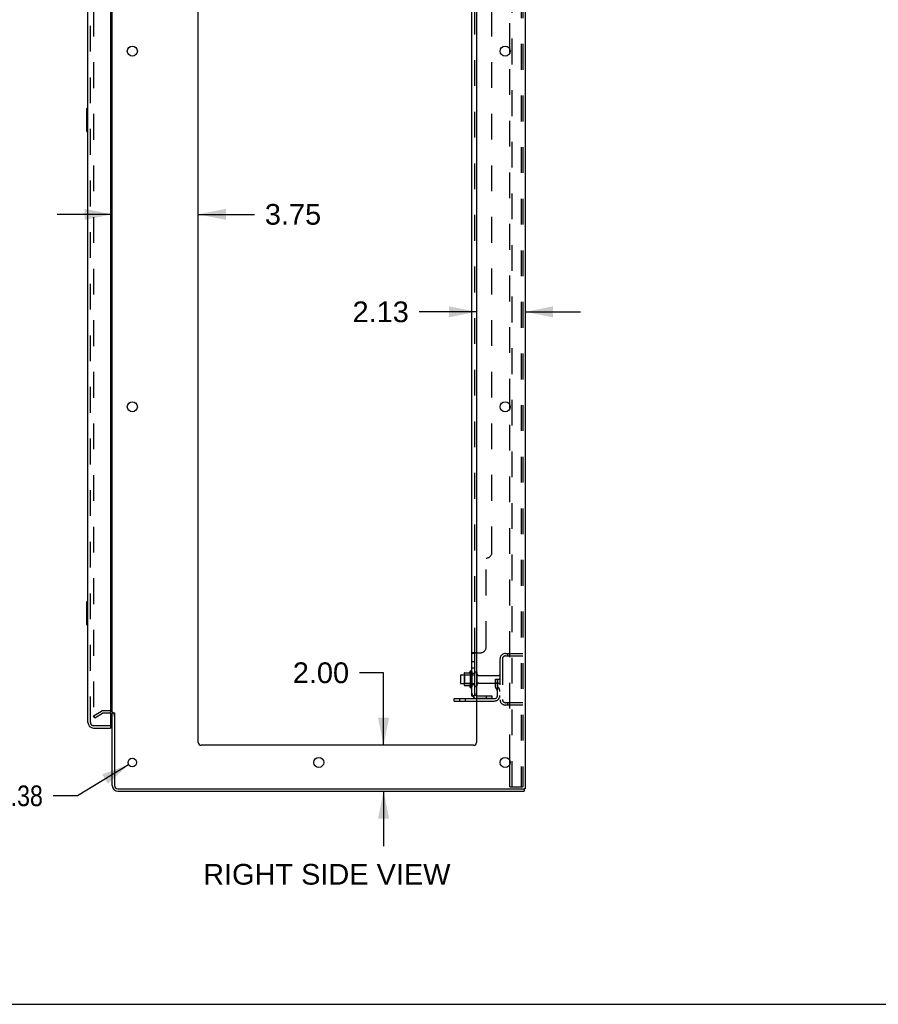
# Model space of a CAD drawing. Header units: inches. Extents: x 0 to 204, y 0 to 132.
# Tile 57 of 112: x 110 to 148, y 0 to 43. Entities that reach past the tile are written whole.
import ezdxf

# ---------------------------------------------------------------- set-up
doc = ezdxf.new("R2010")
doc.units = ezdxf.units.IN
doc.header["$LTSCALE"] = 11.243375
doc.header["$MEASUREMENT"] = 0
doc.linetypes.add('HIDDEN', pattern=[0.2, 0.1, -0.1])
doc.layers.get('0').update_dxf_attribs({"linetype": 'CONTINUOUS'})
for name, color, linetype in [('DEFAULT_2', 8, 'HIDDEN'), ('DIMENSIONS', 7, 'CONTINUOUS'), ('DOOR_ASSEMBLY', 7, 'CONTINUOUS'), ('SUBPANEL', 7, 'CONTINUOUS')]:
    doc.layers.add(name, color=color, linetype=linetype)
doc.styles.get("Standard").update_dxf_attribs({"font": 'arial.ttf'})
doc.styles.add('TEXTSTYLE_1', font='gdt', dxfattribs={"width": 0.8})
doc.dimstyles.new('DIMSTYLE_1', dxfattribs={"dimtxt": 0.901875, "dimasz": 1.2025, "dimexe": 0.09, "dimexo": 0.07, "dimgap": 0.0375, "dimtad": 0, "dimtih": 1, "dimtoh": 1, "dimzin": 4, "dimdsep": 46, "dimtxsty": 'Standard', "dimblk": '_FILLED', "dimblk1": '_FILLED', "dimblk2": '_FILLED', "dimcen": 0.09, "dimadec": 3, "dimazin": 1, "dimtfac": 1, "dimtdec": 3, "dimtofl": 0, "dimtmove": 0, "dimatfit": 3, "dimldrblk": '_FILLED', "dimfxl": 0, "dimtolj": 1, "dimtzin": 4, "dimarcsym": 0})
doc.dimstyles.new('DIMSTYLE_2', dxfattribs={"dimtxt": 0.901875, "dimasz": 1.2025, "dimexe": 0.09, "dimexo": 0.07, "dimgap": 0.09, "dimtad": 0, "dimtih": 1, "dimtoh": 1, "dimzin": 4, "dimdsep": 46, "dimtxsty": 'Standard', "dimblk": '_FILLED', "dimblk1": '_FILLED', "dimblk2": '_FILLED', "dimcen": 0.09, "dimadec": 3, "dimazin": 1, "dimtfac": 1, "dimtdec": 3, "dimtofl": 0, "dimtmove": 0, "dimatfit": 1, "dimldrblk": '_FILLED', "dimfxl": 0, "dimtolj": 1, "dimtzin": 4, "dimarcsym": 0})

# ---------------------------------------------------------------- blocks, each defined once
blk = doc.blocks.new('_FILLED')
at = {"color": 0, "linetype": 'ByBlock'}
blk.add_solid([(0, 0), (-1, 0.2), (-1, -0.2)], dxfattribs=at)
blk = doc.blocks.new('*D20')
at = {"layer": 'DIMENSIONS', "color": 2, "linetype": 'Continuous'}
for p, q in [((114.427, 34.426), (112.022, 34.426)), ((118.177, 34.426), (120.628, 34.426))]:
    blk.add_line(p, q, dxfattribs=at)
at = {"layer": 'DIMENSIONS', "color": 2, "linetype": 'Continuous', "xscale": 1.2025, "yscale": 1.2025, "zscale": 1.2025}
blk.add_blockref('_FILLED', (114.427, 34.426), dxfattribs=at)
at = {"layer": 'DIMENSIONS', "color": 2, "linetype": 'Continuous', "xscale": 1.2025, "yscale": 1.2025, "zscale": 1.2025, "rotation": 180}
blk.add_blockref('_FILLED', (118.177, 34.426), dxfattribs=at)
at = {"layer": 'DIMENSIONS', "color": 2, "linetype": 'Continuous', "insert": (121.079, 34.877), "char_height": 0.9019, "width": 2.45082, "attachment_point": 1, "line_spacing_factor": 0.9}
blk.add_mtext('3.75', dxfattribs=at)
blk = doc.blocks.new('*D21')
at = {"layer": 'DIMENSIONS', "color": 2, "linetype": 'Continuous'}
for p, q in [((130.302, 30.178), (127.803, 30.178)), ((132.427, 30.178), (134.832, 30.178))]:
    blk.add_line(p, q, dxfattribs=at)
at = {"layer": 'DIMENSIONS', "color": 2, "linetype": 'Continuous', "xscale": 1.2025, "yscale": 1.2025, "zscale": 1.2025}
blk.add_blockref('_FILLED', (130.302, 30.178), dxfattribs=at)
at = {"layer": 'DIMENSIONS', "color": 2, "linetype": 'Continuous', "xscale": 1.2025, "yscale": 1.2025, "zscale": 1.2025, "rotation": 180}
blk.add_blockref('_FILLED', (132.427, 30.178), dxfattribs=at)
at = {"layer": 'DIMENSIONS', "color": 2, "linetype": 'Continuous', "insert": (127.352, 30.629), "char_height": 0.9019, "width": 2.45082, "attachment_point": 3, "line_spacing_factor": 0.9}
blk.add_mtext('2.13', dxfattribs=at)
blk = doc.blocks.new('*D22')
at = {"layer": 'DIMENSIONS', "color": 2, "linetype": 'Continuous'}
for p, q in [((126.251, 14.45), (125.199, 14.45)), ((126.251, 11.29), (126.251, 14.45)), ((126.251, 9.29), (126.251, 6.885))]:
    blk.add_line(p, q, dxfattribs=at)
at = {"layer": 'DIMENSIONS', "color": 2, "linetype": 'Continuous', "xscale": 1.2025, "yscale": 1.2025, "zscale": 1.2025}
for p, rotation in [((126.251, 11.29), 270), ((126.251, 9.29), 90)]:
    blk.add_blockref('_FILLED', p, dxfattribs=dict(at, rotation=rotation))
at = {"layer": 'DIMENSIONS', "color": 2, "linetype": 'Continuous', "insert": (124.748, 14.901), "char_height": 0.9019, "width": 2.45082, "attachment_point": 3, "line_spacing_factor": 0.9}
blk.add_mtext('2.00', dxfattribs=at)
blk = doc.blocks.new('*D24')
at = {"layer": 'DIMENSIONS', "color": 2, "linetype": 'Continuous'}
for p, q in [((115.142, 10.442), (112.906, 9.086)), ((112.906, 9.086), (111.854, 9.086))]:
    blk.add_line(p, q, dxfattribs=at)
at = {"layer": 'DIMENSIONS', "color": 2, "linetype": 'Continuous', "xscale": 1.2025, "yscale": 1.2025, "zscale": 1.2025, "rotation": 31.2392584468}
blk.add_blockref('_FILLED', (115.142, 10.442), dxfattribs=at)
at = {"layer": 'DIMENSIONS', "color": 2, "linetype": 'Continuous', "insert": (111.403, 9.537), "char_height": 0.90187, "width": 2.95261, "attachment_point": 3, "line_spacing_factor": 0.9, "style": 'TEXTSTYLE_1'}
blk.add_mtext('{\\fgdt;n}\\fArial;.38', dxfattribs=at)

msp = doc.modelspace()

# ---------------------------------------------------------------- linework, layer by layer
at = {"color": 3, "linetype": 'Continuous'}
for p, q in [((132.427, 89.186), (132.427, 9.394)), ((114.427, 12.738), (114.427, 85.842)), ((118.177, 11.415), (118.177, 85.79)), ((130.302, 85.79), (130.302, 11.415)), ((131.748, 41.442), (131.748, 41.637)), ((131.748, 25.942), (131.748, 26.137)), ((129.323, 13.321), (130.302, 13.321)), ((114.427, 9.536), (114.427, 12.686)), ((114.531, 12.697), (114.531, 9.536)), ((130.177, 11.29), (118.302, 11.29)), ((131.748, 10.442), (131.748, 10.637)), ((114.674, 9.394), (132.337, 9.394)), ((114.674, 9.29), (132.375, 9.29)), ((132.427, 9.394), (132.371, 9.394))]:
    msp.add_line(p, q, dxfattribs=at)
at = {"color": 7, "linetype": 'Continuous'}
for p, q in [((129.598, 14.322), (129.598, 14.007)), ((129.628, 14.352), (129.762, 14.352)), ((129.762, 14.42), (129.762, 13.909)), ((129.773, 14.442), (130.001, 14.442)), ((130.028, 14.52), (130.028, 13.809)), ((129.628, 13.977), (129.762, 13.977)), ((129.773, 13.887), (130.001, 13.887)), ((129.323, 13.217), (129.323, 13.321)), ((129.323, 13.217), (130.302, 13.217)), ((114.531, 12.686), (114.427, 12.686)), ((132.337, 9.394), (132.371, 9.394)), ((132.375, 9.394), (132.375, 9.29)), ((0, 0), (204.425, 0))]:
    msp.add_line(p, q, dxfattribs=at)
at = {"color": 3, "linetype": 'Continuous'}
for centre, radius in [((115.302, 41.54), 0.219), ((131.552, 41.54), 0.219), ((115.302, 26.04), 0.219), ((131.552, 26.04), 0.219), ((115.302, 10.54), 0.188), ((123.427, 10.54), 0.219), ((131.552, 10.54), 0.219)]:
    msp.add_circle(centre, radius, dxfattribs=at)
at = {"color": 7, "linetype": 'Continuous'}
for centre, radius, start, end in [((129.628, 14.322), 0.03, 90, 180), ((129.904, 14.42), 0.141, 174.7919, 180), ((129.773, 14.432), 0.01, 90, 174.8062), ((129.982, 14.452), 0.01, 270, 336.0321), ((130.629, 14.165), 0.698, 149.3369, 156.0321), ((130.06, 14.499), 0.0384, 0, 145.5503), ((130.278, 14.422), 0.055, 64.0906, 180), ((129.628, 14.007), 0.03, 180, 270), ((129.904, 13.909), 0.141, 180, 185.2081), ((129.773, 13.897), 0.01, 185.1938, 270), ((129.982, 13.877), 0.01, 23.9679, 90), ((130.629, 14.165), 0.698, 203.9679, 210.6631), ((130.06, 13.83), 0.0384, 214.4497, 360), ((130.278, 13.907), 0.055, 180, 295.9094)]:
    msp.add_arc(centre, radius, start, end, dxfattribs=at)
at = {"color": 3, "linetype": 'Continuous'}
for centre, radius, start, end in [((114.285, 12.543), 0.142, 0, 63.5297), ((118.302, 11.415), 0.125, 180, 270), ((130.177, 11.415), 0.125, 270, 360), ((114.674, 9.536), 0.246, 180, 270), ((114.674, 9.536), 0.142, 180, 270)]:
    msp.add_arc(centre, radius, start, end, dxfattribs=at)
at = {"layer": 'DEFAULT_2', "color": 8, "linetype": 'HIDDEN'}
for p, q in [((131.852, 9.477), (131.852, 89.102)), ((132.25, 89.072), (132.25, 9.507)), ((132.323, 89.072), (132.323, 9.507)), ((113.615, 86.024), (113.615, 12.555)), ((131.748, 41.637), (131.748, 56.942)), ((131.748, 26.137), (131.748, 41.442)), ((131.748, 10.637), (131.748, 25.942)), ((131.323, 15.043), (131.323, 13.286)), ((131.427, 15.043), (131.427, 13.286)), ((131.57, 15.29), (132.323, 15.29)), ((131.57, 15.186), (132.323, 15.186)), ((131.651, 15.29), (131.651, 15.186)), ((129.782, 14.348), (129.762, 14.368)), ((129.762, 14.352), (130.223, 14.352)), ((130.078, 14.348), (129.782, 14.348)), ((129.782, 14.348), (129.782, 13.981)), ((130.078, 14.348), (130.098, 14.368)), ((130.078, 14.348), (130.078, 13.981)), ((130.098, 14.499), (130.098, 13.83)), ((130.223, 13.907), (130.223, 14.422)), ((130.333, 13.907), (130.333, 14.422)), ((130.396, 14.33), (131.293, 14.33)), ((131.129, 14.165), (131.219, 14.165)), ((131.129, 13.824), (131.129, 14.165)), ((131.219, 14.165), (131.323, 14.165)), ((131.219, 13.463), (131.219, 14.165)), ((131.233, 13.824), (131.233, 14.165)), ((131.323, 14.165), (131.284, 14.165)), ((129.782, 13.981), (129.762, 13.961)), ((129.762, 13.977), (130.223, 13.977)), ((130.078, 13.981), (129.782, 13.981)), ((130.078, 13.981), (130.098, 13.961)), ((130.396, 14), (131.293, 14)), ((131.233, 13.99), (131.129, 13.99)), ((131.151, 13.757), (131.2, 13.69)), ((131.235, 13.818), (131.284, 13.75)), ((129.57, 13.217), (129.57, 13.321)), ((129.826, 13.217), (129.826, 13.321)), ((130.302, 13.321), (131.077, 13.321)), ((130.302, 13.217), (131.077, 13.217)), ((132.323, 13.144), (131.57, 13.144)), ((132.323, 13.04), (131.57, 13.04)), ((131.651, 13.144), (131.651, 13.04)), ((113.615, 12.575), (113.955, 12.771)), ((113.667, 12.485), (113.615, 12.575)), ((113.667, 12.485), (114.007, 12.681)), ((114.285, 12.79), (114.023, 12.79)), ((114.285, 12.686), (114.023, 12.686)), ((131.748, 9.477), (131.748, 10.442)), ((131.748, 9.477), (132.229, 9.477)), ((132.229, 9.477), (132.302, 9.477))]:
    msp.add_line(p, q, dxfattribs=at)
for points in [[(113.615, 12.555), (113.615, 12.553), (113.615, 12.551), (113.616, 12.548)], [(113.632, 12.535), (113.631, 12.535), (113.629, 12.536), (113.627, 12.536), (113.625, 12.537), (113.623, 12.538), (113.622, 12.539), (113.62, 12.541), (113.619, 12.543), (113.618, 12.544), (113.617, 12.546), (113.616, 12.548)], [(113.64, 12.537), (113.638, 12.536), (113.636, 12.536), (113.634, 12.535), (113.633, 12.535), (113.632, 12.535)], [(132.25, 9.507), (132.249, 9.499), (132.247, 9.492), (132.244, 9.486), (132.239, 9.481), (132.234, 9.478), (132.229, 9.477)], [(132.323, 9.507), (132.323, 9.499), (132.321, 9.492), (132.317, 9.486), (132.313, 9.481), (132.308, 9.478), (132.302, 9.477)]]:
    msp.add_lwpolyline(points, dxfattribs=at)
for centre, radius, start, end in [((131.57, 15.043), 0.246, 90, 180), ((131.57, 15.043), 0.142, 90, 180), ((130.278, 14.422), 0.055, 360, 64.0906), ((130.396, 14.392), 0.0625, 180, 270), ((131.293, 14.3), 0.03, 360, 90), ((130.278, 13.907), 0.055, 295.9094, 0), ((130.396, 13.937), 0.0625, 90, 180), ((131.243, 13.824), 0.114, 180, 215.7539), ((131.243, 13.824), 0.01, 180, 215.7539), ((131.115, 13.629), 0.208, 0, 35.7539), ((131.293, 14.03), 0.03, 270, 0), ((131.077, 13.463), 0.246, 270, 360), ((131.077, 13.463), 0.142, 270, 360), ((131.115, 13.629), 0.104, 0, 35.7539), ((131.57, 13.286), 0.246, 180, 270), ((131.57, 13.286), 0.142, 180, 270), ((114.023, 12.653), 0.137, 90, 120), ((114.023, 12.653), 0.033, 90, 120), ((114.285, 12.543), 0.246, 0, 90), ((114.285, 12.543), 0.142, 63.5297, 90)]:
    msp.add_arc(centre, radius, start, end, dxfattribs=at)
at = {"layer": 'DOOR_ASSEMBLY', "color": 3, "linetype": 'Continuous'}
for p, q in [((113.369, 12.286), (113.369, 86.293)), ((114.348, 86.416), (114.348, 12.164)), ((113.616, 12.04), (114.348, 12.04))]:
    msp.add_line(p, q, dxfattribs=at)
at = {"layer": 'DOOR_ASSEMBLY', "color": 8, "linetype": 'HIDDEN'}
for p, q in [((113.473, 12.286), (113.473, 86.293)), ((113.616, 12.144), (114.328, 12.144))]:
    msp.add_line(p, q, dxfattribs=at)
at = {"layer": 'DOOR_ASSEMBLY', "color": 7, "linetype": 'Continuous'}
for p, q in [((113.309, 39.025), (113.309, 38.055)), ((113.369, 39.04), (113.324, 39.04)), ((113.356, 38.94), (113.356, 38.14)), ((113.324, 38.04), (113.369, 38.04)), ((113.309, 17.525), (113.309, 16.555)), ((113.369, 17.54), (113.324, 17.54)), ((113.356, 17.44), (113.356, 16.64)), ((113.324, 16.54), (113.369, 16.54)), ((114.328, 12.144), (114.348, 12.144)), ((114.348, 12.144), (114.348, 12.04))]:
    msp.add_line(p, q, dxfattribs=at)
for points in [[(113.354, 38.976), (113.355, 38.97), (113.355, 38.964), (113.356, 38.958), (113.356, 38.952), (113.356, 38.946), (113.356, 38.94)], [(113.356, 38.14), (113.356, 38.133), (113.356, 38.127), (113.356, 38.121), (113.355, 38.115), (113.355, 38.109), (113.354, 38.103)], [(113.354, 17.476), (113.355, 17.47), (113.355, 17.464), (113.356, 17.458), (113.356, 17.452), (113.356, 17.446), (113.356, 17.44)], [(113.356, 16.64), (113.356, 16.633), (113.356, 16.627), (113.356, 16.621), (113.355, 16.615), (113.355, 16.609), (113.354, 16.603)]]:
    msp.add_lwpolyline(points, dxfattribs=at)
for centre, start, end in [((113.324, 39.025), 90, 180), ((113.354, 39.025), 0, 90), ((113.324, 38.055), 180, 270), ((113.354, 38.055), 270, 360), ((113.324, 17.525), 90, 180), ((113.354, 17.525), 0, 90), ((113.324, 16.555), 180, 270), ((113.354, 16.555), 270, 360)]:
    msp.add_arc(centre, 0.015, start, end, dxfattribs=at)
at = {"layer": 'DOOR_ASSEMBLY', "color": 3, "linetype": 'Continuous'}
for centre, radius, start, end in [((113.616, 12.286), 0.246, 180, 270), ((114.328, 12.164), 0.02, 270, 360)]:
    msp.add_arc(centre, radius, start, end, dxfattribs=at)
at = {"layer": 'DOOR_ASSEMBLY', "color": 8, "linetype": 'HIDDEN'}
msp.add_arc((113.616, 12.286), 0.142, 180, 270, dxfattribs=at)
at = {"layer": 'SUBPANEL', "color": 3, "linetype": 'Continuous'}
for p, q in [((130.098, 13.446), (130.098, 85.133)), ((130.302, 15.321), (130.152, 15.321))]:
    msp.add_line(p, q, dxfattribs=at)
at = {"layer": 'SUBPANEL', "color": 8, "linetype": 'HIDDEN'}
for p, q in [((130.223, 15.285), (130.223, 83.294)), ((130.973, 19.696), (130.973, 78.883)), ((130.723, 15.571), (130.723, 19.446)), ((130.224, 15.287), (130.223, 15.285)), ((130.225, 15.29), (130.224, 15.288)), ((130.302, 15.321), (130.473, 15.321)), ((130.223, 14.924), (130.098, 14.924)), ((130.223, 14.643), (130.098, 14.643)), ((130.223, 14.415), (130.098, 14.415)), ((130.223, 13.915), (130.098, 13.915)), ((130.199, 13.446), (130.249, 13.487)), ((130.335, 13.446), (130.973, 13.446)), ((130.973, 13.321), (130.335, 13.321)), ((130.723, 13.446), (130.723, 13.321)), ((130.973, 13.446), (130.973, 13.321))]:
    msp.add_line(p, q, dxfattribs=at)
at = {"layer": 'SUBPANEL', "color": 7, "linetype": 'Continuous'}
for p, q in [((130.223, 15.285), (130.098, 15.285)), ((130.223, 13.446), (130.223, 15.285)), ((130.223, 13.446), (130.098, 13.446)), ((130.152, 13.407), (130.199, 13.446))]:
    msp.add_line(p, q, dxfattribs=at)
at = {"layer": 'SUBPANEL', "color": 3, "linetype": 'Continuous'}
for points in [[(130.125, 15.307), (130.121, 15.305), (130.118, 15.304), (130.115, 15.302), (130.112, 15.301), (130.109, 15.299), (130.106, 15.297), (130.104, 15.295), (130.102, 15.294), (130.101, 15.292), (130.1, 15.29), (130.099, 15.288), (130.099, 15.287), (130.098, 15.285)], [(130.152, 15.321), (130.15, 15.319), (130.148, 15.318), (130.145, 15.316), (130.142, 15.315), (130.139, 15.313), (130.135, 15.311), (130.132, 15.31), (130.125, 15.307)], [(130.128, 13.423), (130.121, 13.426), (130.118, 13.427), (130.115, 13.429), (130.112, 13.43), (130.109, 13.432), (130.106, 13.434), (130.104, 13.435), (130.102, 13.437), (130.101, 13.439), (130.1, 13.441), (130.099, 13.443), (130.099, 13.444), (130.098, 13.446)], [(130.152, 13.407), (130.15, 13.409), (130.148, 13.412), (130.145, 13.414), (130.142, 13.416), (130.139, 13.417), (130.135, 13.419), (130.132, 13.421), (130.128, 13.423)]]:
    msp.add_lwpolyline(points, dxfattribs=at)
at = {"layer": 'SUBPANEL', "color": 8, "linetype": 'HIDDEN'}
for points in [[(130.099, 15.288), (130.099, 15.287), (130.098, 15.285)], [(130.112, 15.301), (130.109, 15.299), (130.106, 15.297), (130.104, 15.295), (130.102, 15.294), (130.101, 15.292), (130.1, 15.29)], [(130.152, 15.321), (130.15, 15.319), (130.148, 15.318), (130.145, 15.316), (130.142, 15.315)], [(130.232, 15.297), (130.23, 15.296), (130.229, 15.294), (130.227, 15.293), (130.226, 15.291), (130.225, 15.29)], [(130.247, 15.309), (130.246, 15.308), (130.245, 15.306), (130.243, 15.305), (130.242, 15.304), (130.24, 15.302)], [(130.249, 15.314), (130.249, 15.313), (130.248, 15.311)], [(130.249, 15.321), (130.249, 15.319), (130.25, 15.317), (130.249, 15.316), (130.249, 15.314)], [(130.227, 13.469), (130.228, 13.469), (130.227, 13.469), (130.227, 13.469), (130.227, 13.469), (130.227, 13.468), (130.226, 13.468), (130.226, 13.468), (130.225, 13.467), (130.225, 13.467), (130.224, 13.467), (130.224, 13.466), (130.223, 13.466), (130.222, 13.466), (130.222, 13.465), (130.221, 13.465), (130.221, 13.465), (130.22, 13.464), (130.219, 13.464), (130.219, 13.464), (130.218, 13.463), (130.217, 13.463), (130.216, 13.463), (130.216, 13.462), (130.215, 13.462), (130.214, 13.462), (130.214, 13.461), (130.213, 13.461), (130.212, 13.461), (130.211, 13.46), (130.21, 13.46), (130.21, 13.459), (130.209, 13.459), (130.208, 13.459), (130.207, 13.458), (130.206, 13.458), (130.205, 13.458), (130.204, 13.457), (130.204, 13.457), (130.203, 13.457), (130.202, 13.456), (130.201, 13.456), (130.2, 13.455), (130.199, 13.455), (130.198, 13.455), (130.197, 13.454), (130.196, 13.454), (130.195, 13.454), (130.194, 13.453), (130.193, 13.453), (130.191, 13.452), (130.19, 13.452), (130.189, 13.452), (130.188, 13.451), (130.187, 13.451), (130.186, 13.451), (130.185, 13.45), (130.184, 13.45), (130.183, 13.45), (130.182, 13.449), (130.181, 13.449), (130.18, 13.449), (130.179, 13.449), (130.178, 13.448), (130.177, 13.448), (130.176, 13.448), (130.175, 13.448), (130.174, 13.447), (130.173, 13.447), (130.172, 13.447), (130.171, 13.447), (130.17, 13.447), (130.169, 13.447), (130.168, 13.446), (130.167, 13.446), (130.166, 13.446), (130.166, 13.446), (130.165, 13.446), (130.165, 13.446), (130.164, 13.446), (130.164, 13.446), (130.164, 13.446)], [(130.164, 13.446), (130.164, 13.446), (130.164, 13.446), (130.164, 13.446), (130.164, 13.446), (130.164, 13.446), (130.165, 13.446), (130.165, 13.446), (130.166, 13.446), (130.166, 13.446), (130.167, 13.446)], [(130.225, 13.451), (130.224, 13.449), (130.224, 13.448), (130.223, 13.446)], [(130.224, 13.466), (130.224, 13.466), (130.224, 13.467), (130.225, 13.467), (130.225, 13.467), (130.226, 13.468), (130.226, 13.468), (130.227, 13.468), (130.227, 13.468), (130.227, 13.469), (130.227, 13.469), (130.227, 13.469)]]:
    msp.add_lwpolyline(points, dxfattribs=at)
at = {"layer": 'SUBPANEL', "color": 7, "linetype": 'Continuous'}
for points in [[(130.238, 15.301), (130.234, 15.298), (130.232, 15.297), (130.23, 15.296), (130.229, 15.294), (130.227, 15.293), (130.226, 15.291), (130.225, 15.29), (130.224, 15.288), (130.224, 15.287), (130.223, 15.285)], [(130.249, 15.321), (130.249, 15.319), (130.25, 15.317), (130.249, 15.316), (130.249, 15.314), (130.249, 15.313), (130.248, 15.311), (130.247, 15.309), (130.246, 15.308), (130.245, 15.306), (130.243, 15.305), (130.242, 15.304), (130.24, 15.302), (130.238, 15.301)], [(130.23, 13.461), (130.229, 13.458), (130.227, 13.456), (130.226, 13.454), (130.225, 13.451)], [(130.242, 13.473), (130.238, 13.469), (130.236, 13.467), (130.234, 13.465), (130.232, 13.463), (130.23, 13.461)], [(130.249, 13.487), (130.249, 13.486), (130.25, 13.485), (130.249, 13.484), (130.249, 13.483), (130.249, 13.482), (130.248, 13.481), (130.247, 13.48), (130.246, 13.478), (130.245, 13.477), (130.243, 13.475), (130.242, 13.473)]]:
    msp.add_lwpolyline(points, dxfattribs=at)
at = {"layer": 'SUBPANEL', "color": 8, "linetype": 'HIDDEN'}
for centre, radius, start, end in [((130.723, 19.696), 0.25, 270, 360), ((130.473, 15.571), 0.25, 270, 360), ((130.335, 13.558), 0.237, 180, 219.4342), ((130.335, 13.558), 0.112, 252.8585, 270), ((130.335, 13.558), 0.237, 261.9946, 270)]:
    msp.add_arc(centre, radius, start, end, dxfattribs=at)
at = {"layer": 'SUBPANEL', "color": 3, "linetype": 'Continuous'}
msp.add_arc((130.335, 13.558), 0.237, 219.4342, 261.9946, dxfattribs=at)
at = {"layer": 'SUBPANEL', "color": 7, "linetype": 'Continuous'}
msp.add_arc((130.335, 13.558), 0.112, 180, 252.8585, dxfattribs=at)

# ---------------------------------------------------------------- texts
at = {"layer": 'DIMENSIONS', "color": 2, "linetype": 'Continuous', "insert": (123.778, 6.116), "char_height": 0.90187, "width": 10.75545, "attachment_point": 2, "line_spacing_factor": 0.9}
msp.add_mtext('RIGHT SIDE VIEW', dxfattribs=at)

# ---------------------------------------------------------------- dimensions: what is measured, and where the dimension line sits
at = {"layer": 'DIMENSIONS', "color": 2, "linetype": 'Continuous'}
for base, p1, p2, picture, middle in [((118.177, 34.426), (114.427, 12.738), (118.177, 11.415), '*D20', (122.307, 34.421)), ((132.427498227, 30.177844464), (130.302498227, 11.414587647), (132.427498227, 9.393587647), '*D21', (126.115402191, 30.172814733))]:
    dim = msp.add_linear_dim(base=base, p1=p1, p2=p2, dimstyle='DIMSTYLE_1', dxfattribs=at)
    dim.commit()
    dim.dimension.update_dxf_attribs({"geometry": picture, "text_midpoint": middle, "dimtype": 160})
dim = msp.add_linear_dim(base=(126.251, 9.29), p1=(118.302, 11.29), p2=(114.674, 9.29), angle=270, dimstyle='DIMSTYLE_1', dxfattribs=at)
dim.commit()
dim.dimension.update_dxf_attribs({"geometry": '*D22', "text_midpoint": (123.511, 14.445), "dimtype": 160})
dim = msp.add_diameter_dim_2p(p1=(115.1422, 10.4423), p2=(115.4628, 10.6368), text='%%c<>', dimstyle='DIMSTYLE_2', override={"dimpost": '<>'}, dxfattribs=at)
dim.commit()
dim.dimension.update_dxf_attribs({"geometry": '*D24', "text_midpoint": (109.927, 9.0862), "dimtype": 163})

doc.saveas('drawing.dxf')
